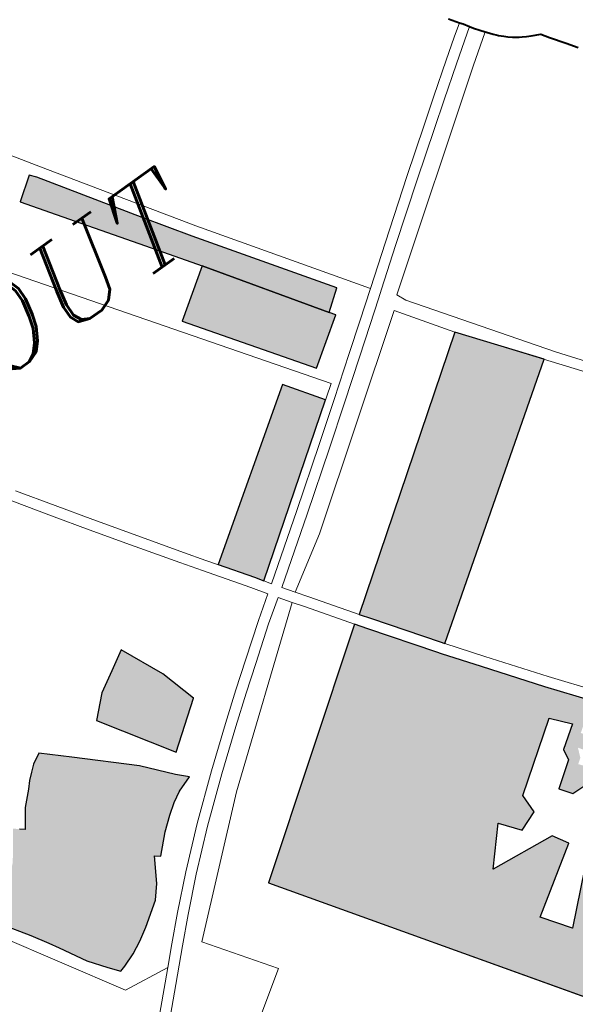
# Model space of a CAD drawing. Header units: metres. Extents: x 148316 to 148653, y 486436 to 486744.
# Tile 82 of 87: x 148561.34 to 148564.43, y 486718.66 to 486724.13. Entities that reach past the tile are written whole.
import ezdxf

# ---------------------------------------------------------------- set-up
doc = ezdxf.new("R2010")
doc.units = ezdxf.units.M
doc.header["$MEASUREMENT"] = 0
for name, color, linetype, lineweight in [('WVB-pen-brm-dik 018', 6, 'Continuous', 13), ('WVB-pen-dik 035', 1, 'Continuous', 40), ('WVB-raster-20%', 254, 'Continuous', 30), ('WVB-raster-60%', 253, 'Continuous', 30), ('WVB-tekst-dik 035', 1, 'Continuous', 40)]:
    doc.layers.add(name, color=color, linetype=linetype, lineweight=lineweight)
doc.styles.add('1 200   cursief   0.18', font='ITALICS.shx', dxfattribs={"height": 0.36})

# ---------------------------------------------------------------- blocks, each defined once
blk = doc.blocks.new('INZET')
at = {"layer": 'WVB-raster-20%', "extrusion": (0, 0, -1)}
for points in [[(0.021963, -0.099152), (0.021394, -0.098721), (0.023833, -0.095222), (0.024667, -0.093997), (0.026401, -0.09138), (0.02654, -0.091218), (0.027179, -0.09167), (0.026568, -0.092538), (0.024843, -0.094987), (0.02409, -0.096057)], [(0.037284, -0.1107), (0.037115, -0.11065), (0.036725, -0.110507), (0.036371, -0.110333), (0.036014, -0.110108), (0.035353, -0.109654), (0.035059, -0.109301), (0.034666, -0.108639), (0.034527, -0.108746), (0.034527, -0.108747), (0.034036, -0.10827), (0.033668, -0.107964), (0.033365, -0.107747), (0.033062, -0.107576), (0.032596, -0.107413), (0.032875, -0.107134), (0.033558, -0.106358), (0.03495, -0.105073), (0.035634, -0.104448), (0.035929, -0.104611), (0.036103, -0.104759), (0.036282, -0.104918), (0.036445, -0.105093), (0.036818, -0.105458), (0.037167, -0.105954), (0.037298, -0.105856), (0.037359, -0.105801), (0.037431, -0.105736), (0.03775, -0.106195), (0.037988, -0.106505), (0.03819, -0.106703), (0.038341, -0.106827), (0.038534, -0.106964), (0.038708, -0.107061), (0.03891, -0.107162), (0.039098, -0.107235), (0.039405, -0.107318), (0.039236, -0.107715), (0.03875, -0.10845), (0.038466, -0.108911), (0.038306, -0.109182), (0.037888, -0.109925), (0.037523, -0.110411)]]:
    blk.add_hatch(color=256, dxfattribs=at).paths.add_polyline_path(points)
at = {"layer": 'WVB-raster-20%', "ltscale": 0.5, "extrusion": (0, 0, -1)}
for points in [[(0.02776, -0.104178), (0.023449, -0.101073), (0.024178, -0.100039), (0.028537, -0.103073), (0.02792, -0.103943)], [(0.026979, -0.119069), (0.020446, -0.114466), (0.020632, -0.11424), (0.021303, -0.113399), (0.022246, -0.113745), (0.024328, -0.115106), (0.026365, -0.117015), (0.026924, -0.11624), (0.02508, -0.115032), (0.025338, -0.114598), (0.027212, -0.1144), (0.026361, -0.113433), (0.025928, -0.113978), (0.025358, -0.11376), (0.025358, -0.113209), (0.023509, -0.111884), (0.023077, -0.112383), (0.023691, -0.112817), (0.023741, -0.113135), (0.024436, -0.113636), (0.024195, -0.113968), (0.023688, -0.11398), (0.023339, -0.113717), (0.023594, -0.113389), (0.023446, -0.113283), (0.023336, -0.113013), (0.023157, -0.113272), (0.022835, -0.113028), (0.023034, -0.112725), (0.022266, -0.112181), (0.023102, -0.111101), (0.024215, -0.109626), (0.024913, -0.108688), (0.024996, -0.108576), (0.026177, -0.10694), (0.026404, -0.106619), (0.032517, -0.111084)]]:
    blk.add_hatch(color=256, dxfattribs=at).paths.add_polyline_path(points)
at = {"layer": 'WVB-raster-20%', "ltscale": 0.5}
for points in [[(-0.024672, -0.108509), (-0.024754, -0.108399), (-0.025933, -0.106766), (-0.026141, -0.106472), (-0.019432, -0.101632), (-0.01785, -0.103679)], [(-0.032503, -0.106641), (-0.033798, -0.104642), (-0.033229, -0.104097), (-0.032653, -0.103758), (-0.032107, -0.103435), (-0.03155, -0.104654), (-0.031246, -0.105696)]]:
    blk.add_hatch(color=256, dxfattribs=at).paths.add_polyline_path(points)
at = {"layer": 'WVB-raster-60%'}
blk.add_hatch(color=256, dxfattribs=at).paths.add_polyline_path([(-0.023144, -0.100215), (-0.025428, -0.09699), (-0.02409, -0.096057), (-0.021963, -0.099152), (-0.021848, -0.099318)])
at = {"layer": 'WVB-pen-brm-dik 018'}
for p, q in [((-0.027549, -0.089088), (-0.02615, -0.091214)), ((-0.02615, -0.091214), (-0.027549, -0.089088)), ((-0.027179, -0.09167), (-0.02654, -0.091218)), ((-0.02654, -0.091218), (-0.026401, -0.09138)), ((-0.02615, -0.091214), (-0.023587, -0.09505)), ((-0.023587, -0.09505), (-0.02615, -0.091214)), ((-0.026401, -0.09138), (-0.024667, -0.093997)), ((-0.026568, -0.092538), (-0.027179, -0.09167)), ((-0.024843, -0.094987), (-0.026568, -0.092538)), ((-0.023064, -0.100795), (-0.028775, -0.092794)), ((-0.028775, -0.092794), (-0.023064, -0.100795)), ((-0.024667, -0.093997), (-0.023833, -0.095222)), ((-0.014347, -0.094699), (-0.014533, -0.094436)), ((-0.014695, -0.094944), (-0.014347, -0.094699)), ((-0.014347, -0.094699), (-0.014695, -0.094944)), ((-0.014284, -0.094787), (-0.014347, -0.094699)), ((-0.014181, -0.094949), (-0.014284, -0.094787)), ((-0.02409, -0.096057), (-0.024843, -0.094987)), ((-0.023587, -0.09505), (-0.020639, -0.09928)), ((-0.020639, -0.09928), (-0.023587, -0.09505)), ((-0.015247, -0.095336), (-0.014695, -0.094944)), ((-0.014695, -0.094944), (-0.015247, -0.095336)), ((-0.014181, -0.094949), (-0.014522, -0.095189)), ((-0.014522, -0.095189), (-0.014181, -0.094949)), ((-0.014116, -0.095049), (-0.014181, -0.094949)), ((-0.014002, -0.095194), (-0.014116, -0.095049)), ((-0.023833, -0.095222), (-0.021394, -0.098721)), ((-0.016106, -0.095955), (-0.015247, -0.095336)), ((-0.015247, -0.095336), (-0.016106, -0.095955)), ((-0.014522, -0.095189), (-0.015072, -0.09558)), ((-0.015072, -0.09558), (-0.014522, -0.095189)), ((-0.01473, -0.095905), (-0.013905, -0.095319)), ((-0.013905, -0.095319), (-0.01473, -0.095905)), ((-0.013905, -0.095319), (-0.014002, -0.095194)), ((-0.013883, -0.095347), (-0.013905, -0.095319)), ((-0.013826, -0.095428), (-0.013883, -0.095347)), ((-0.013768, -0.0955), (-0.013826, -0.095428)), ((-0.015072, -0.09558), (-0.015931, -0.096199)), ((-0.015931, -0.096199), (-0.015072, -0.09558)), ((-0.013709, -0.095567), (-0.013768, -0.0955)), ((-0.013661, -0.095618), (-0.013709, -0.095567)), ((-0.013612, -0.095668), (-0.013661, -0.095618)), ((-0.013559, -0.095722), (-0.013612, -0.095668)), ((-0.020139, -0.099847), (-0.01473, -0.095905)), ((-0.01473, -0.095905), (-0.020139, -0.099847)), ((-0.016794, -0.096447), (-0.016106, -0.095955)), ((-0.016106, -0.095955), (-0.016794, -0.096447)), ((-0.013475, -0.095798), (-0.013559, -0.095722)), ((-0.013373, -0.095883), (-0.013475, -0.095798)), ((-0.013303, -0.095933), (-0.013373, -0.095883)), ((-0.013224, -0.095987), (-0.013303, -0.095933)), ((-0.025428, -0.09699), (-0.02409, -0.096057)), ((-0.015931, -0.096199), (-0.016618, -0.096691)), ((-0.016618, -0.096691), (-0.015931, -0.096199)), ((-0.01315, -0.096033), (-0.013224, -0.095987)), ((-0.013048, -0.096094), (-0.01315, -0.096033)), ((-0.01293, -0.096154), (-0.013048, -0.096094)), ((-0.012691, -0.096272), (-0.01293, -0.096154)), ((-0.018011, -0.097332), (-0.016794, -0.096447)), ((-0.016794, -0.096447), (-0.018011, -0.097332)), ((-0.012541, -0.096483), (-0.012691, -0.096272)), ((-0.012259, -0.096879), (-0.012541, -0.096483)), ((-0.016618, -0.096691), (-0.017834, -0.097574)), ((-0.017834, -0.097574), (-0.016618, -0.096691)), ((-0.023144, -0.100215), (-0.025428, -0.09699)), ((-0.012058, -0.097177), (-0.012259, -0.096879)), ((-0.019559, -0.098475), (-0.018011, -0.097332)), ((-0.018011, -0.097332), (-0.019559, -0.098475)), ((-0.017834, -0.097574), (-0.01938, -0.098716)), ((-0.01938, -0.098716), (-0.017834, -0.097574)), ((-0.031931, -0.098136), (-0.031274, -0.09911)), ((-0.031274, -0.09911), (-0.031931, -0.098136)), ((-0.03218, -0.098303), (-0.031523, -0.099278)), ((-0.031523, -0.099278), (-0.03218, -0.098303)), ((-0.020639, -0.09928), (-0.019559, -0.098475)), ((-0.019559, -0.098475), (-0.020639, -0.09928)), ((-0.021394, -0.098721), (-0.021963, -0.099152)), ((-0.01938, -0.098716), (-0.020399, -0.099475)), ((-0.020399, -0.099475), (-0.01938, -0.098716)), ((-0.031274, -0.09911), (-0.030648, -0.100032)), ((-0.030648, -0.100032), (-0.031274, -0.09911)), ((-0.021963, -0.099152), (-0.021848, -0.099318)), ((-0.031523, -0.099278), (-0.030896, -0.100201)), ((-0.030896, -0.100201), (-0.031523, -0.099278)), ((-0.021848, -0.099318), (-0.023144, -0.100215)), ((-0.020639, -0.09928), (-0.021401, -0.099847)), ((-0.021401, -0.099847), (-0.020639, -0.09928)), ((-0.020399, -0.099475), (-0.020628, -0.099645)), ((-0.020628, -0.099645), (-0.020399, -0.099475)), ((-0.020628, -0.099645), (-0.021222, -0.100089)), ((-0.021222, -0.100089), (-0.020628, -0.099645)), ((-0.030648, -0.100032), (-0.029951, -0.101044)), ((-0.029951, -0.101044), (-0.030648, -0.100032)), ((-0.021401, -0.099847), (-0.02217, -0.100411)), ((-0.02217, -0.100411), (-0.021401, -0.099847)), ((-0.020031, -0.100112), (-0.020139, -0.099847)), ((-0.020139, -0.099847), (-0.020031, -0.100112)), ((-0.030896, -0.100201), (-0.030198, -0.101215)), ((-0.030198, -0.101215), (-0.030896, -0.100201)), ((-0.025747, -0.104009), (-0.020456, -0.10016)), ((-0.020456, -0.10016), (-0.025747, -0.104009)), ((-0.021222, -0.100089), (-0.021992, -0.100653)), ((-0.021992, -0.100653), (-0.021222, -0.100089)), ((-0.020456, -0.10016), (-0.019432, -0.101632)), ((-0.019432, -0.101632), (-0.020456, -0.10016)), ((-0.017475, -0.103696), (-0.020031, -0.100112)), ((-0.020031, -0.100112), (-0.017475, -0.103696)), ((-0.02217, -0.100411), (-0.02325, -0.101209)), ((-0.02325, -0.101209), (-0.02217, -0.100411)), ((-0.02776, -0.104178), (-0.023064, -0.100795)), ((-0.023064, -0.100795), (-0.02776, -0.104178)), ((-0.021992, -0.100653), (-0.023072, -0.101451)), ((-0.023072, -0.101451), (-0.021992, -0.100653)), ((-0.029951, -0.101044), (-0.029124, -0.102238)), ((-0.029124, -0.102238), (-0.029951, -0.101044)), ((-0.030198, -0.101215), (-0.02937, -0.10241)), ((-0.02937, -0.10241), (-0.030198, -0.101215)), ((-0.02325, -0.101209), (-0.024313, -0.101987)), ((-0.024313, -0.101987), (-0.02325, -0.101209)), ((-0.019432, -0.101632), (-0.026141, -0.106472)), ((-0.026141, -0.106472), (-0.019432, -0.101632)), ((-0.023072, -0.101451), (-0.024137, -0.10223)), ((-0.024137, -0.10223), (-0.023072, -0.101451)), ((-0.019432, -0.101632), (-0.013132, -0.109785)), ((-0.013132, -0.109785), (-0.019432, -0.101632)), ((-0.024313, -0.101987), (-0.025882, -0.10312)), ((-0.025882, -0.10312), (-0.024313, -0.101987)), ((-0.029124, -0.102238), (-0.028743, -0.102781)), ((-0.028743, -0.102781), (-0.029124, -0.102238)), ((-0.024137, -0.10223), (-0.025707, -0.103363)), ((-0.025707, -0.103363), (-0.024137, -0.10223)), ((-0.02937, -0.10241), (-0.028989, -0.102954)), ((-0.028989, -0.102954), (-0.02937, -0.10241)), ((-0.028743, -0.102781), (-0.02792, -0.103943)), ((-0.02792, -0.103943), (-0.028743, -0.102781)), ((-0.028989, -0.102954), (-0.028166, -0.104115)), ((-0.028166, -0.104115), (-0.028989, -0.102954)), ((-0.025882, -0.10312), (-0.027632, -0.104365)), ((-0.027632, -0.104365), (-0.025882, -0.10312)), ((-0.025707, -0.103363), (-0.027461, -0.104612)), ((-0.027461, -0.104612), (-0.025707, -0.103363)), ((-0.014539, -0.107513), (-0.017475, -0.103696)), ((-0.017475, -0.103696), (-0.014539, -0.107513)), ((-0.028166, -0.104115), (-0.027878, -0.104537)), ((-0.027878, -0.104537), (-0.028166, -0.104115)), ((-0.02792, -0.103943), (-0.02776, -0.104178)), ((-0.02776, -0.104178), (-0.02792, -0.103943)), ((-0.027632, -0.104365), (-0.02776, -0.104178)), ((-0.02776, -0.104178), (-0.027632, -0.104365)), ((-0.027229, -0.104936), (-0.025747, -0.104009)), ((-0.025747, -0.104009), (-0.027229, -0.104936)), ((-0.035929, -0.104611), (-0.035634, -0.104448)), ((-0.035634, -0.104448), (-0.03495, -0.105073)), ((-0.036103, -0.104759), (-0.035929, -0.104611)), ((-0.027878, -0.104537), (-0.028521, -0.104984)), ((-0.028521, -0.104984), (-0.027878, -0.104537)), ((-0.027461, -0.104612), (-0.027229, -0.104936)), ((-0.027229, -0.104936), (-0.027461, -0.104612)), ((-0.036445, -0.105093), (-0.036282, -0.104918)), ((-0.036282, -0.104918), (-0.036103, -0.104759)), ((-0.028521, -0.104984), (-0.029453, -0.105672)), ((-0.029453, -0.105672), (-0.028521, -0.104984)), ((-0.027708, -0.104783), (-0.028346, -0.105228)), ((-0.028346, -0.105228), (-0.027708, -0.104783)), ((-0.027464, -0.105123), (-0.027708, -0.104783)), ((-0.027708, -0.104783), (-0.027464, -0.105123)), ((-0.026996, -0.105262), (-0.027229, -0.104936)), ((-0.027229, -0.104936), (-0.026996, -0.105262)), ((-0.036818, -0.105458), (-0.036445, -0.105093)), ((-0.03495, -0.105073), (-0.033558, -0.106358)), ((-0.031778, -0.108515), (-0.027464, -0.105123)), ((-0.027464, -0.105123), (-0.031778, -0.108515)), ((-0.028346, -0.105228), (-0.029274, -0.105914)), ((-0.029274, -0.105914), (-0.028346, -0.105228)), ((-0.027464, -0.105123), (-0.027241, -0.105436)), ((-0.027241, -0.105436), (-0.027464, -0.105123)), ((-0.026141, -0.106472), (-0.026996, -0.105262)), ((-0.026996, -0.105262), (-0.026141, -0.106472)), ((-0.037167, -0.105954), (-0.036818, -0.105458)), ((-0.027241, -0.105436), (-0.026404, -0.106619)), ((-0.026404, -0.106619), (-0.027241, -0.105436)), ((-0.029453, -0.105672), (-0.030154, -0.10619)), ((-0.030154, -0.10619), (-0.029453, -0.105672)), ((-0.037298, -0.105856), (-0.037167, -0.105954)), ((-0.029274, -0.105914), (-0.029974, -0.10643)), ((-0.029974, -0.10643), (-0.029274, -0.105914)), ((-0.033558, -0.106358), (-0.032875, -0.107134)), ((-0.030154, -0.10619), (-0.030927, -0.106784)), ((-0.030927, -0.106784), (-0.030154, -0.10619)), ((-0.026404, -0.106619), (-0.032517, -0.111084)), ((-0.032517, -0.111084), (-0.026404, -0.106619)), ((-0.029974, -0.10643), (-0.030743, -0.107021)), ((-0.030743, -0.107021), (-0.029974, -0.10643)), ((-0.026177, -0.10694), (-0.026404, -0.106619)), ((-0.026404, -0.106619), (-0.026177, -0.10694)), ((-0.026141, -0.106472), (-0.025933, -0.106766)), ((-0.025933, -0.106766), (-0.026141, -0.106472)), ((-0.03749, -0.111209), (-0.04022, -0.106717)), ((-0.04022, -0.106717), (-0.03749, -0.111209)), ((-0.030927, -0.106784), (-0.032005, -0.10763)), ((-0.032005, -0.10763), (-0.030927, -0.106784)), ((-0.025933, -0.106766), (-0.024754, -0.108399)), ((-0.024754, -0.108399), (-0.025933, -0.106766)), ((-0.032875, -0.107134), (-0.032596, -0.107413)), ((-0.030743, -0.107021), (-0.031818, -0.107864)), ((-0.031818, -0.107864), (-0.030743, -0.107021)), ((-0.024996, -0.108576), (-0.026177, -0.10694)), ((-0.026177, -0.10694), (-0.024996, -0.108576)), ((-0.032596, -0.107413), (-0.033062, -0.107576)), ((-0.03875, -0.10845), (-0.039236, -0.107715)), ((-0.033062, -0.107576), (-0.033365, -0.107747)), ((-0.032005, -0.10763), (-0.033177, -0.108588)), ((-0.033177, -0.108588), (-0.032005, -0.10763)), ((-0.033668, -0.107964), (-0.034036, -0.10827)), ((-0.033365, -0.107747), (-0.033668, -0.107964)), ((-0.031818, -0.107864), (-0.032983, -0.108817)), ((-0.032983, -0.108817), (-0.031818, -0.107864)), ((-0.034036, -0.10827), (-0.034527, -0.108747)), ((-0.038466, -0.108911), (-0.03875, -0.10845)), ((-0.034976, -0.111345), (-0.031778, -0.108515)), ((-0.031778, -0.108515), (-0.034976, -0.111345)), ((-0.024754, -0.108399), (-0.024672, -0.108509)), ((-0.024672, -0.108509), (-0.024754, -0.108399)), ((-0.024672, -0.108509), (-0.023975, -0.109446)), ((-0.023975, -0.109446), (-0.024672, -0.108509)), ((-0.034666, -0.108639), (-0.035059, -0.109301)), ((-0.034527, -0.108746), (-0.034666, -0.108639)), ((-0.034527, -0.108747), (-0.034527, -0.108746)), ((-0.033177, -0.108588), (-0.034214, -0.109498)), ((-0.034214, -0.109498), (-0.033177, -0.108588)), ((-0.032983, -0.108817), (-0.034013, -0.10972)), ((-0.034013, -0.10972), (-0.032983, -0.108817)), ((-0.024913, -0.108688), (-0.024996, -0.108576)), ((-0.024996, -0.108576), (-0.024913, -0.108688)), ((-0.024215, -0.109626), (-0.024913, -0.108688)), ((-0.024913, -0.108688), (-0.024215, -0.109626)), ((-0.038306, -0.109182), (-0.038466, -0.108911)), ((-0.037888, -0.109925), (-0.038306, -0.109182)), ((-0.035059, -0.109301), (-0.035353, -0.109654)), ((-0.034214, -0.109498), (-0.035058, -0.110289)), ((-0.035058, -0.110289), (-0.034214, -0.109498)), ((-0.023102, -0.111101), (-0.024215, -0.109626)), ((-0.024215, -0.109626), (-0.023102, -0.111101)), ((-0.023975, -0.109446), (-0.022864, -0.110919)), ((-0.022864, -0.110919), (-0.023975, -0.109446)), ((-0.035353, -0.109654), (-0.036014, -0.110108)), ((-0.034013, -0.10972), (-0.034851, -0.110506)), ((-0.034851, -0.110506), (-0.034013, -0.10972)), ((-0.037523, -0.110411), (-0.037888, -0.109925)), ((-0.036014, -0.110108), (-0.036371, -0.110333)), ((-0.037284, -0.1107), (-0.037523, -0.110411)), ((-0.036371, -0.110333), (-0.036725, -0.110507)), ((-0.035058, -0.110289), (-0.035695, -0.110908)), ((-0.035695, -0.110908), (-0.035058, -0.110289)), ((-0.037115, -0.11065), (-0.037284, -0.1107)), ((-0.036725, -0.110507), (-0.037115, -0.11065)), ((-0.034851, -0.110506), (-0.035484, -0.111122)), ((-0.035484, -0.111122), (-0.034851, -0.110506)), ((-0.035695, -0.110908), (-0.036162, -0.111375)), ((-0.036162, -0.111375), (-0.035695, -0.110908)), ((-0.022864, -0.110919), (-0.021738, -0.112372)), ((-0.021738, -0.112372), (-0.022864, -0.110919)), ((-0.036162, -0.111375), (-0.03749, -0.111209)), ((-0.03749, -0.111209), (-0.036162, -0.111375)), ((-0.035484, -0.111122), (-0.036256, -0.111892)), ((-0.036256, -0.111892), (-0.035484, -0.111122)), ((-0.032517, -0.111084), (-0.026979, -0.119069)), ((-0.026979, -0.119069), (-0.032517, -0.111084)), ((-0.021974, -0.112558), (-0.023102, -0.111101)), ((-0.023102, -0.111101), (-0.021974, -0.112558)), ((-0.036162, -0.111375), (-0.036468, -0.11168)), ((-0.036468, -0.11168), (-0.036162, -0.111375)), ((-0.033669, -0.113181), (-0.034976, -0.111345)), ((-0.034976, -0.111345), (-0.033669, -0.113181)), ((-0.036468, -0.11168), (-0.037077, -0.112287)), ((-0.037077, -0.112287), (-0.036468, -0.11168)), ((-0.036256, -0.111892), (-0.036866, -0.112501)), ((-0.036866, -0.112501), (-0.036256, -0.111892)), ((-0.035491, -0.114401), (-0.033669, -0.113181)), ((-0.033669, -0.113181), (-0.035491, -0.114401))]:
    blk.add_line(p, q, dxfattribs=at)
at = {"layer": 'WVB-pen-brm-dik 018', "ltscale": 0.5}
for p, q in [((-0.024178, -0.100039), (-0.028537, -0.103073)), ((-0.023449, -0.101073), (-0.024178, -0.100039)), ((-0.024672, -0.108509), (-0.01785, -0.103679)), ((-0.023509, -0.111884), (-0.025358, -0.113209)), ((-0.023077, -0.112383), (-0.023509, -0.111884)), ((-0.023077, -0.112383), (-0.023691, -0.112817)), ((-0.023691, -0.112817), (-0.023741, -0.113135)), ((-0.023741, -0.113135), (-0.024436, -0.113636)), ((-0.026361, -0.113433), (-0.027212, -0.1144)), ((-0.025928, -0.113978), (-0.026361, -0.113433)), ((-0.025358, -0.113209), (-0.025358, -0.11376)), ((-0.024436, -0.113636), (-0.024195, -0.113968)), ((-0.025358, -0.11376), (-0.025928, -0.113978)), ((-0.024195, -0.113968), (-0.023688, -0.11398)), ((-0.027212, -0.1144), (-0.025338, -0.114598)), ((-0.025338, -0.114598), (-0.02508, -0.115032)), ((-0.02508, -0.115032), (-0.026924, -0.11624)), ((-0.026365, -0.117015), (-0.024328, -0.115106)), ((-0.026924, -0.11624), (-0.026365, -0.117015))]:
    blk.add_line(p, q, dxfattribs=at)
at = {"layer": 'WVB-pen-brm-dik 018', "ltscale": 0.5, "flags": 128}
blk.add_lwpolyline([(-0.033798, -0.104642), (-0.033229, -0.104097), (-0.032653, -0.103758), (-0.032107, -0.103435), (-0.03155, -0.104654), (-0.031246, -0.105696), (-0.032503, -0.106641)], close=True, dxfattribs=at)
at = {"layer": 'WVB-pen-dik 035', "flags": 128}
blk.add_lwpolyline([(-0.014533, -0.094436), (-0.014347, -0.094699), (-0.014284, -0.094787), (-0.014181, -0.094949), (-0.014116, -0.095049), (-0.014002, -0.095194), (-0.013905, -0.095319), (-0.013883, -0.095347), (-0.013826, -0.095428), (-0.013768, -0.0955), (-0.013709, -0.095567), (-0.013661, -0.095618), (-0.013612, -0.095668), (-0.013559, -0.095722), (-0.013475, -0.095798), (-0.013373, -0.095883), (-0.013303, -0.095933), (-0.013224, -0.095987), (-0.01315, -0.096033), (-0.013048, -0.096094), (-0.01293, -0.096154), (-0.012691, -0.096272), (-0.012541, -0.096483), (-0.012259, -0.096879), (-0.012058, -0.097177)], dxfattribs=at)
at = {"layer": 'WVB-raster-20%', "flags": 128}
blk.add_lwpolyline([(-0.023833, -0.095222), (-0.024667, -0.093997), (-0.026401, -0.09138), (-0.02654, -0.091218), (-0.027179, -0.09167), (-0.026568, -0.092538), (-0.024843, -0.094987), (-0.02409, -0.096057), (-0.021963, -0.099152), (-0.021394, -0.098721)], close=True, dxfattribs=at)
at = {"layer": 'WVB-raster-20%', "ltscale": 0.5, "flags": 128}
for points in [[(-0.028537, -0.103073), (-0.02792, -0.103943), (-0.02776, -0.104178), (-0.023449, -0.101073), (-0.024178, -0.100039)], [(-0.019432, -0.101632), (-0.026141, -0.106472), (-0.025933, -0.106766), (-0.024754, -0.108399), (-0.024672, -0.108509), (-0.01785, -0.103679)], [(-0.032503, -0.106641), (-0.031246, -0.105696), (-0.03155, -0.104654), (-0.032107, -0.103435), (-0.032653, -0.103758), (-0.033229, -0.104097), (-0.033798, -0.104642)]]:
    blk.add_lwpolyline(points, close=True, dxfattribs=at)
at = {"layer": 'WVB-raster-20%', "flags": 128}
blk.add_lwpolyline([(-0.039236, -0.107715), (-0.03875, -0.10845), (-0.038466, -0.108911), (-0.038306, -0.109182), (-0.037888, -0.109925), (-0.037523, -0.110411), (-0.037284, -0.1107), (-0.037115, -0.11065), (-0.036725, -0.110507), (-0.036371, -0.110333), (-0.036014, -0.110108), (-0.035353, -0.109654), (-0.035059, -0.109301), (-0.034666, -0.108639), (-0.034527, -0.108746), (-0.034527, -0.108747), (-0.034036, -0.10827), (-0.033668, -0.107964), (-0.033365, -0.107747), (-0.033062, -0.107576), (-0.032596, -0.107413), (-0.032875, -0.107134), (-0.033558, -0.106358), (-0.03495, -0.105073), (-0.035634, -0.104448), (-0.035929, -0.104611), (-0.036103, -0.104759), (-0.036282, -0.104918), (-0.036445, -0.105093), (-0.036818, -0.105458), (-0.037167, -0.105954), (-0.037298, -0.105856)], dxfattribs=at)
at = {"layer": 'WVB-raster-20%', "ltscale": 0.5, "flags": 128}
for points in [[(-0.022266, -0.112181), (-0.023102, -0.111101), (-0.024215, -0.109626), (-0.024913, -0.108688), (-0.024996, -0.108576), (-0.026177, -0.10694), (-0.026404, -0.106619), (-0.032517, -0.111084), (-0.026979, -0.119069)], [(-0.024328, -0.115106), (-0.026365, -0.117015), (-0.026924, -0.11624), (-0.02508, -0.115032), (-0.025338, -0.114598), (-0.027212, -0.1144), (-0.026361, -0.113433), (-0.025928, -0.113978), (-0.025358, -0.11376), (-0.025358, -0.113209), (-0.023509, -0.111884), (-0.023077, -0.112383), (-0.023691, -0.112817), (-0.023741, -0.113135), (-0.024436, -0.113636), (-0.024195, -0.113968), (-0.023688, -0.11398)]]:
    blk.add_lwpolyline(points, dxfattribs=at)
at = {"layer": 'WVB-raster-60%', "flags": 128}
blk.add_lwpolyline([(-0.021963, -0.099152), (-0.02409, -0.096057), (-0.025428, -0.09699), (-0.023144, -0.100215), (-0.021848, -0.099318)], close=True, dxfattribs=at)
at = {"layer": 'WVB-tekst-dik 035', "style": '1 200   cursief   0.18'}
blk.add_text('ALMERE-HOUT', height=0.0024, dxfattribs=at).set_placement((-0.050007, -0.095438))

msp = doc.modelspace()

# ---------------------------------------------------------------- block references
at = {"layer": 'WVB-raster-60%', "xscale": 200, "yscale": 200, "zscale": 200, "rotation": 35.4407035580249}
msp.add_blockref('INZET', (148555.136, 486741.2042), dxfattribs=at)

doc.saveas('drawing.dxf')
